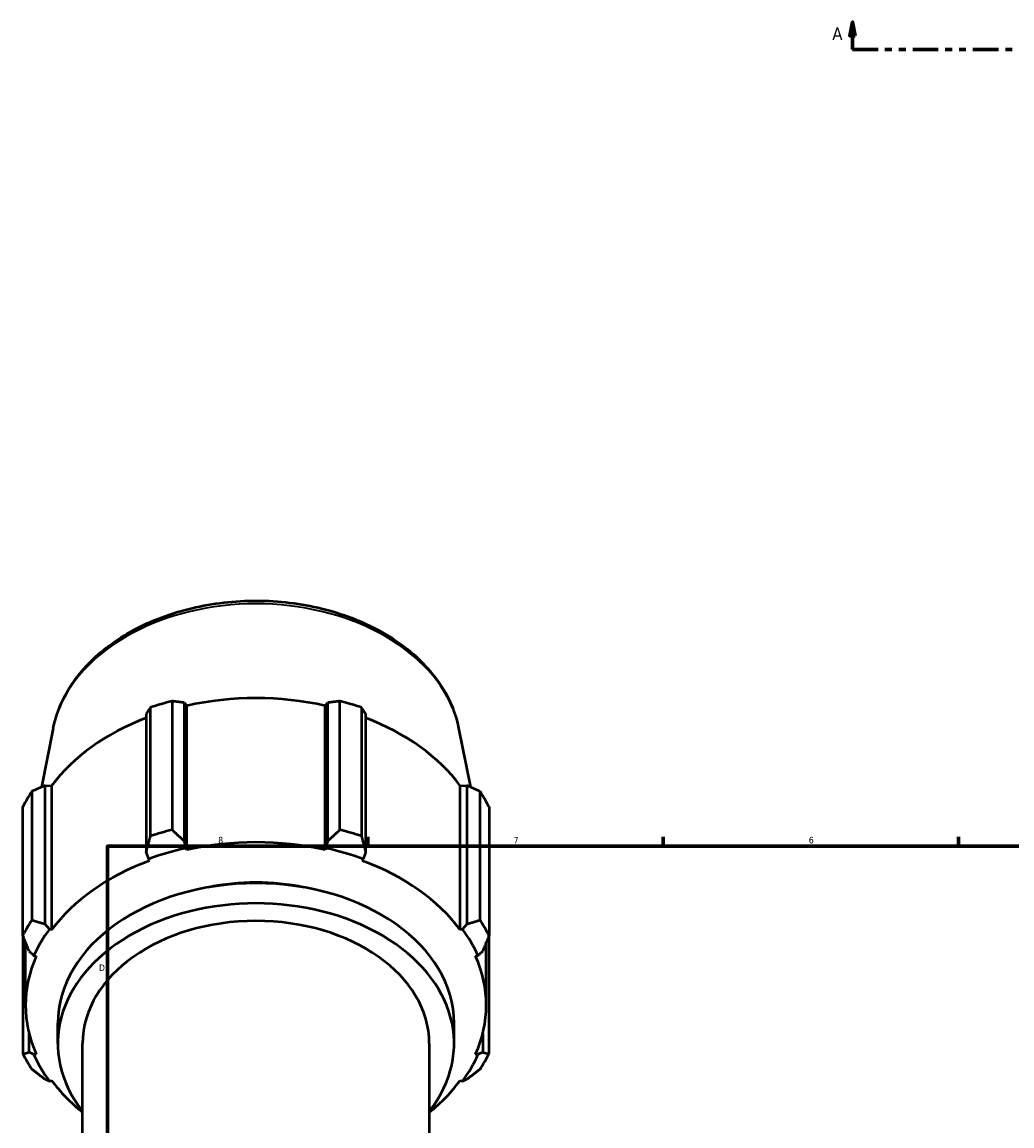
# Model space of a CAD drawing. Header units: inches. Extents: x -0.9 to 73.2, y -25.2 to 46.5.
# Tile 4 of 9: x -0.7 to 13.5, y 17 to 32.9. Entities that reach past the tile are written whole.
import ezdxf

# ---------------------------------------------------------------- set-up
doc = ezdxf.new("R2010")
doc.units = ezdxf.units.IN
doc.header["$MEASUREMENT"] = 0
doc.linetypes.add('DOUBLE_DASH_CHAIN', pattern=[1.2403, 0.6614, -0.0827, 0.1654, -0.0827, 0.1654, -0.0827])
for name, color, linetype, lineweight in [('Border (ANSI)', 7, 'Continuous', 70), ('Section Line (ANSI)', 7, 'DOUBLE_DASH_CHAIN', 70), ('Visible (ANSI)', 7, 'Continuous', 50), ('Visible Narrow (ANSI)', 7, 'Continuous', 35)]:
    doc.layers.add(name, color=color, linetype=linetype, lineweight=lineweight)
doc.styles.add('Label Text (ANSI)', font='tahoma.ttf')
doc.styles.add('Note Text (ANSI)', font='tahoma.ttf')

# ---------------------------------------------------------------- blocks, each defined once
blk = doc.blocks.new('Borders Default Border')
at = {"layer": 'Border (ANSI)'}
for p, q in [((4.25, 21), (4.25, 21.134)), ((8.5, 21), (8.5, 21.134)), ((12.75, 21), (12.75, 21.134))]:
    blk.add_line(p, q, dxfattribs=at)
at = {"layer": 'Border (ANSI)', "flags": 128}
blk.add_lwpolyline([(0.5, 1), (0.5, 21), (33.5, 21), (33.5, 1), (0.5, 1)], dxfattribs=at)
at = {"layer": 'Border (ANSI)', "color": 5, "true_color": 0x0000ff, "char_height": 0.0945, "attachment_point": 7, "style": 'Note Text (ANSI)'}
for s, insert in [('8', (2.094, 21.038)), ('7', (6.346, 21.04)), ('6', (10.595, 21.038)), ('D', (0.378, 19.203))]:
    blk.add_mtext(s, dxfattribs=dict(at, insert=insert))
blk = doc.blocks.new('2dTransSection0')
at = {"layer": 'Section Line (ANSI)', "linetype": 'Continuous'}
for p, q in [((11.224, 32.86), (11.185, 32.663)), ((11.224, 32.663), (11.224, 32.86)), ((11.264, 32.663), (11.224, 32.86)), ((11.185, 32.663), (11.264, 32.663)), ((11.224, 32.466), (11.224, 32.663)), ((11.224, 32.466), (11.593, 32.466))]:
    blk.add_line(p, q, dxfattribs=at)
at = {"layer": 'Section Line (ANSI)', "linetype": 'DOUBLE_DASH_CHAIN', "ltscale": 0.55435}
blk.add_line((11.224, 32.466), (41.846, 32.466), dxfattribs=at)
at = {"layer": 'Section Line (ANSI)', "linetype": 'Continuous', "flags": 128}
blk.add_lwpolyline([(11.264, 32.663), (11.224, 32.86), (11.185, 32.663), (11.264, 32.663)], dxfattribs=at)
at = {"layer": 'Section Line (ANSI)'}
blk.add_solid([(11.264, 32.663), (11.224, 32.86), (11.185, 32.663), (11.264, 32.663)], dxfattribs=at)
at = {"layer": 'Section Line (ANSI)', "insert": (10.934, 32.604), "char_height": 0.18, "attachment_point": 7, "style": 'Label Text (ANSI)'}
blk.add_mtext('A', dxfattribs=at)

msp = doc.modelspace()

# ---------------------------------------------------------------- linework, layer by layer
at = {"layer": 'Visible (ANSI)'}
for p, q in [((1.43, 23.087), (1.43, 21.235)), ((1.608, 21.071), (1.608, 23.064)), ((1.608, 23.064), (1.64, 23.022)), ((3.634, 23.022), (3.667, 23.064)), ((3.667, 23.064), (3.667, 21.071)), ((3.845, 21.235), (3.845, 23.087)), ((1.057, 22.902), (1.057, 20.909)), ((1.119, 21.144), (1.119, 22.996)), ((1.64, 20.948), (1.64, 23.022)), ((3.634, 20.948), (3.634, 23.022)), ((4.156, 22.996), (4.156, 21.144)), ((4.218, 20.909), (4.218, 22.902)), ((-0.28, 22.697), (-0.45, 21.85)), ((5.555, 22.697), (5.725, 21.85)), ((-0.588, 21.789), (-0.588, 19.937)), ((-0.398, 19.88), (-0.398, 21.873)), ((-0.398, 21.873), (-0.303, 21.869)), ((-0.303, 19.795), (-0.303, 21.869)), ((5.578, 21.869), (5.673, 21.873)), ((5.578, 19.795), (5.578, 21.869)), ((5.673, 21.873), (5.673, 19.88)), ((5.863, 19.937), (5.863, 21.789)), ((-0.717, 19.717), (-0.717, 21.569)), ((5.992, 21.569), (5.992, 19.717)), ((1.63, 20.972), (1.608, 21.071)), ((1.64, 20.948), (1.63, 20.972)), ((3.645, 20.972), (3.634, 20.948)), ((3.667, 21.071), (3.645, 20.972)), ((1.057, 20.909), (1.09, 20.814)), ((1.09, 20.814), (1.107, 20.792)), ((4.168, 20.792), (4.185, 20.814)), ((4.185, 20.814), (4.218, 20.909)), ((-0.335, 19.806), (-0.398, 19.88)), ((5.673, 19.88), (5.61, 19.806)), ((-0.717, 19.717), (-0.717, 18.01)), ((-0.303, 19.795), (-0.335, 19.806)), ((5.61, 19.806), (5.578, 19.795)), ((5.992, 18.01), (5.992, 19.717)), ((-0.678, 18.712), (-0.678, 19.619)), ((5.953, 18.712), (5.953, 19.619)), ((-0.627, 19.49), (-0.559, 19.425)), ((-0.559, 19.425), (-0.525, 19.417)), ((5.799, 19.417), (5.833, 19.425)), ((5.833, 19.425), (5.901, 19.49)), ((-0.215, 18.161), (-0.215, 18.451)), ((5.489, 18.161), (5.489, 18.451)), ((-0.627, 18.035), (-0.627, 18.301)), ((5.901, 18.301), (5.901, 18.035)), ((0.142, 15.608), (0.142, 18.161)), ((5.133, 15.608), (5.133, 18.161)), ((-0.559, 18), (-0.627, 18.035)), ((-0.525, 18.007), (-0.559, 18)), ((5.833, 18), (5.799, 18.007)), ((5.901, 18.035), (5.833, 18)), ((-0.398, 17.645), (-0.335, 17.618)), ((5.61, 17.618), (5.673, 17.645)), ((-0.335, 17.618), (-0.303, 17.63)), ((5.578, 17.63), (5.61, 17.618))]:
    msp.add_line(p, q, dxfattribs=at)
for centre, major_axis, start_param, end_param in [((2.637, 20.715), (3.565, 0), 1.916232, 2.010759), ((2.637, 20.786), (3.315, 0), 1.265364, 1.876229), ((2.637, 20.715), (3.565, 0), 1.130833, 1.225361), ((2.637, 20.786), (3.315, 0), 2.067629, 2.661627), ((2.637, 20.786), (3.315, 0), 0.479966, 1.073963), ((2.637, 20.715), (-3.565, 0), 5.843222, 5.93775), ((2.637, 20.715), (3.565, 0), 0.345435, 0.439963), ((2.637, 18.864), (-3.565, 0), 5.057824, 5.152352), ((2.637, 18.864), (-3.565, 0), 4.272426, 4.366954), ((2.637, 18.712), (3.351, 0), 1.876229, 2.050762), ((2.637, 18.712), (-3.315, 0), 4.406956, 5.017822), ((2.637, 18.712), (3.351, 0), 1.090831, 1.265364), ((2.637, 18.712), (-3.315, 0), 5.192355, 5.80322), ((2.637, 18.712), (-3.315, 0), 3.621558, 4.232423), ((2.637, 18.451), (-2.852, 0), 3.141593, 6.283185), ((2.637, 18.712), (2.496, 0), 1.289693, 1.8519), ((2.637, 18.161), (-2.852, 0), 2.636232, 6.788546), ((2.637, 18.864), (-3.565, 0), 5.843222, 5.93775), ((2.637, 18.161), (-2.495, 0), 3.141593, 6.283185), ((2.637, 18.864), (3.565, 0), 0.345435, 0.439963), ((2.637, 18.712), (-3.351, 0), 5.80322, 5.977753), ((2.637, 18.712), (3.351, 0), 0.305433, 0.479966), ((2.637, 18.712), (-3.315, 0), 5.977753, 6.588618), ((2.637, 18.712), (3.315, 0), 5.977753, 6.588618), ((2.637, 18.864), (-3.565, 0), 0.345435, 0.439963), ((2.637, 18.712), (-3.351, 0), 0.305433, 0.479966), ((2.637, 18.712), (3.351, 0), 5.80322, 5.977753), ((2.637, 18.864), (3.565, 0), 5.843222, 5.93775), ((2.637, 18.712), (3.315, 0), 3.621558, 3.860253), ((2.637, 18.712), (3.315, 0), 5.564525, 5.80322)]:
    msp.add_ellipse(centre, major_axis=major_axis, ratio=0.707107, start_param=start_param, end_param=end_param, dxfattribs=at)
msp.add_open_spline([(-0.28, 22.697), (-0.236, 22.919), (-0.144, 23.133), (0.125, 23.536), (0.306, 23.723), (0.742, 24.05), (0.999, 24.188), (1.561, 24.399), (1.865, 24.471), (2.49, 24.543), (2.81, 24.542), (3.434, 24.466), (3.738, 24.392), (4.3, 24.176), (4.557, 24.035), (4.998, 23.697), (5.181, 23.501), (5.433, 23.101), (5.514, 22.902), (5.555, 22.697)], degree=3, knots=[3.2826, 3.2826, 3.2826, 3.2826, 3.583112, 3.583112, 3.897696, 3.897696, 4.22342, 4.22342, 4.552262, 4.552262, 4.881229, 4.881229, 5.210199, 5.210199, 5.539017, 5.539017, 5.864495, 5.864495, 6.142178, 6.142178, 6.142178, 6.142178], dxfattribs=at)
for points, weights in [([(1.608, 23.064), (1.521, 23.076), (1.43, 23.087)], [2.45877834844, 2.43042107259, 2.40042970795]), ([(3.845, 23.087), (3.754, 23.076), (3.667, 23.064)], [2.40042970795, 2.43042107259, 2.45877834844]), ([(1.119, 22.996), (1.087, 22.949), (1.057, 22.902)], [2.40042970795, 2.43042107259, 2.45877834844]), ([(4.218, 22.902), (4.187, 22.949), (4.156, 22.996)], [2.45877834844, 2.43042107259, 2.40042970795]), ([(-0.398, 21.873), (-0.491, 21.832), (-0.588, 21.789)], [2.44916063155, 2.42091427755, 2.39104022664]), ([(5.863, 21.789), (5.766, 21.832), (5.673, 21.873)], [2.40042970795, 2.43042107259, 2.45877834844]), ([(1.057, 20.909), (1.087, 21.023), (1.119, 21.144)], [1.00205930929, 1.00220665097, 1.00153576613]), ([(1.43, 21.235), (1.521, 21.15), (1.608, 21.071)], [1.00143450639, 1.00212628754, 1.00199991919]), ([(3.667, 21.071), (3.754, 21.15), (3.845, 21.235)], [1.00199991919, 1.00212628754, 1.00143450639]), ([(4.156, 21.144), (4.187, 21.023), (4.218, 20.909)], [1.00153576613, 1.00220665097, 1.00205930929]), ([(-0.588, 19.937), (-0.491, 19.907), (-0.398, 19.88)], [1.00560820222, 1.00642815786, 1.00642653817]), ([(5.673, 19.88), (5.766, 19.907), (5.863, 19.937)], [1.00574632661, 1.0056263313, 1.0046855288]), ([(-0.627, 19.49), (-0.671, 19.6), (-0.717, 19.717)], [1.00555223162, 1.0053975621, 1.0044223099]), ([(5.992, 19.717), (5.946, 19.6), (5.901, 19.49)], [1.00560820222, 1.00642815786, 1.00642653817]), ([(-0.717, 18.01), (-0.671, 18.022), (-0.627, 18.035)], [1.00560820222, 1.00642815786, 1.00642653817]), ([(5.901, 18.035), (5.946, 18.022), (5.992, 18.01)], [1.00555223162, 1.0053975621, 1.0044223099]), ([(-0.398, 17.645), (-0.491, 17.715), (-0.588, 17.79)], [1.00574632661, 1.0056263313, 1.0046855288]), ([(5.863, 17.79), (5.766, 17.715), (5.673, 17.645)], [1.00560820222, 1.00642815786, 1.00642653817])]:
    msp.add_rational_spline(points, weights, degree=2, dxfattribs=at)
at = {"layer": 'Visible Narrow (ANSI)'}
msp.add_ellipse((2.637, 22.404), major_axis=(-2.947, 0), ratio=0.707107, start_param=3.425579, end_param=5.999199, dxfattribs=at)

# ---------------------------------------------------------------- block references
msp.add_blockref('Borders Default Border', (0, 0))
at = {"layer": 'Section Line (ANSI)'}
msp.add_blockref('2dTransSection0', (0, 0), dxfattribs=at)

doc.saveas('drawing.dxf')
